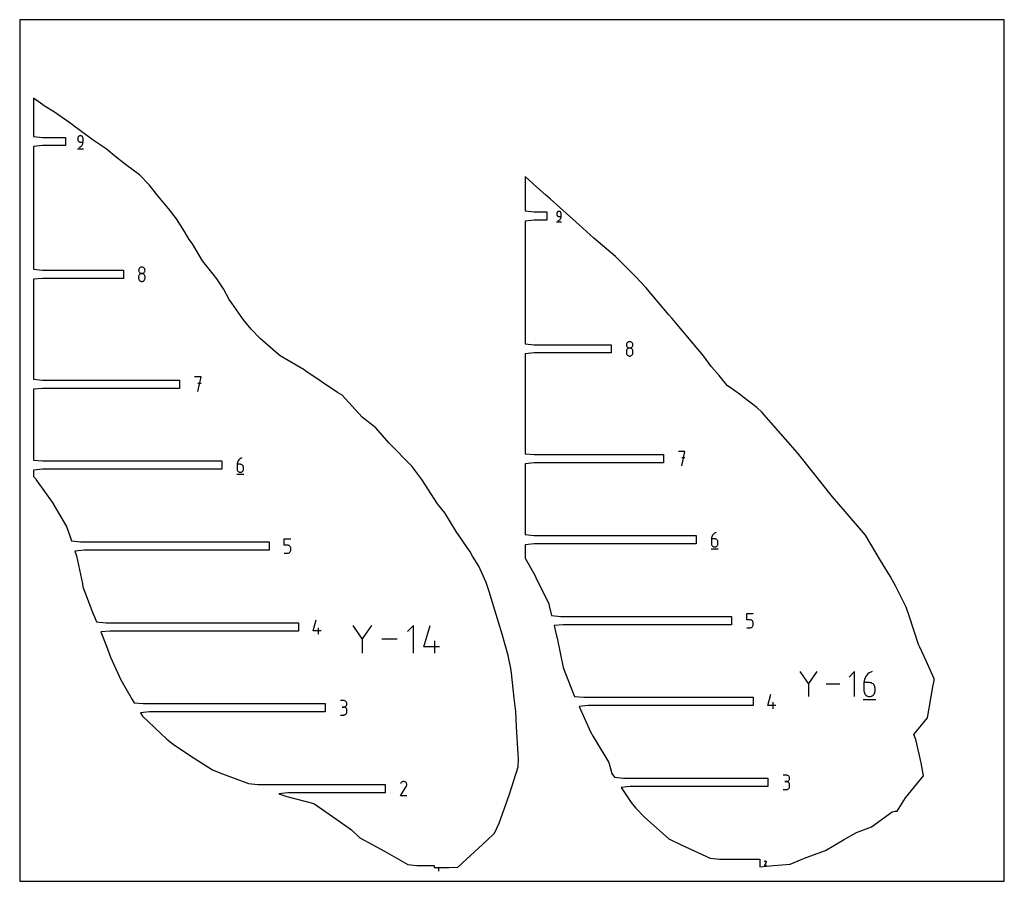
# Model space of a CAD drawing. Extents: x 0 to 480, y 0 to 420.
import ezdxf

# ---------------------------------------------------------------- set-up
doc = ezdxf.new("R2010")
doc.units = 0

msp = doc.modelspace()

# ---------------------------------------------------------------- linework, layer by layer
at = {"layer": 'annotation', "color": 1}
for p, q in [((28.357396, 362.435355), (28.336943, 362.207453)), ((28.336943, 362.207453), (28.336943, 361.573148)), ((28.336943, 361.573148), (28.336943, 361.573148)), ((28.336943, 361.573148), (28.357396, 361.345258)), ((28.416349, 362.649909), (28.357396, 362.435355)), ((28.357396, 361.345258), (28.416349, 361.130736)), ((28.510191, 362.847521), (28.416349, 362.649909)), ((28.416349, 361.130736), (28.510191, 360.933172)), ((28.635312, 363.024595), (28.510191, 362.847521)), ((28.510191, 360.933172), (28.635312, 360.756155)), ((28.788103, 363.177536), (28.635312, 363.024595)), ((28.635312, 360.756155), (28.788103, 360.603273)), ((28.964954, 363.302748), (28.788103, 363.177536)), ((28.788103, 360.603273), (28.964954, 360.478117)), ((29.162254, 363.396637), (28.964954, 363.302748)), ((28.964954, 360.478117), (29.162254, 360.384276)), ((29.376394, 363.455606), (29.162254, 363.396637)), ((29.162254, 360.384276), (29.376394, 360.32534)), ((29.603764, 363.476062), (29.376394, 363.455606)), ((29.376394, 360.32534), (29.603764, 360.304896)), ((29.831604, 363.455606), (29.603764, 363.476062)), ((29.603764, 363.476062), (29.603764, 363.476062)), ((29.603764, 360.304896), (30.870584, 360.304896)), ((30.045995, 363.396637), (29.831604, 363.455606)), ((30.243368, 363.302748), (30.045995, 363.396637)), ((30.42016, 363.177536), (30.243368, 363.302748)), ((30.572804, 363.024595), (30.42016, 363.177536)), ((30.697734, 362.847521), (30.572804, 363.024595)), ((30.791385, 362.649909), (30.697734, 362.847521)), ((30.85019, 362.435355), (30.791385, 362.649909)), ((30.842536, 359.92026), (30.870584, 360.304896)), ((30.870584, 362.207453), (30.85019, 362.435355)), ((30.870584, 360.304896), (30.870584, 362.207453)), ((30.870584, 362.207453), (30.870584, 362.207453)), ((28.178635, 357.058154), (31.031039, 357.058154)), ((28.969817, 357.771255), (29.33209, 357.906256)), ((28.969817, 357.771255), (28.969817, 357.771255)), ((29.33209, 357.906256), (29.664612, 358.088734)), ((29.664612, 358.088734), (29.963946, 358.31404)), ((29.963946, 358.31404), (30.226657, 358.577525)), ((30.226657, 358.577525), (30.449307, 358.874538)), ((30.449307, 358.874538), (30.628462, 359.200432)), ((30.628462, 359.200432), (30.760683, 359.550555)), ((30.760683, 359.550555), (30.842536, 359.92026)), ((262.393845, 326.439593), (262.25135, 326.338705)), ((262.552817, 326.515243), (262.393845, 326.439593)), ((262.725358, 326.562757), (262.552817, 326.515243)), ((262.908559, 326.579239), (262.725358, 326.562757)), ((263.092139, 326.562757), (262.908559, 326.579239)), ((262.908559, 326.579239), (262.908559, 326.579239)), ((263.264881, 326.515243), (263.092139, 326.562757)), ((263.423913, 326.439593), (263.264881, 326.515243)), ((263.566361, 326.338705), (263.423913, 326.439593)), ((261.904313, 325.740701), (261.887833, 325.557072)), ((261.887833, 325.557072), (261.887833, 325.045988)), ((261.887833, 325.045988), (261.887833, 325.045988)), ((261.887833, 325.045988), (261.904313, 324.862368)), ((261.951813, 325.913576), (261.904313, 325.740701)), ((261.904313, 324.862368), (261.951813, 324.68952)), ((262.027425, 326.072799), (261.951813, 325.913576)), ((261.951813, 324.68952), (262.027425, 324.530335)), ((262.12824, 326.215475), (262.027425, 326.072799)), ((262.027425, 324.530335), (262.12824, 324.387705)), ((262.25135, 326.338705), (262.12824, 326.215475)), ((262.12824, 324.387705), (262.25135, 324.264523)), ((262.25135, 324.264523), (262.393845, 324.16368)), ((262.393845, 324.16368), (262.552817, 324.088069)), ((262.397763, 321.982657), (262.689661, 322.091433)), ((262.397763, 321.982657), (262.397763, 321.982657)), ((262.552817, 324.088069), (262.725358, 324.040581)), ((262.689661, 322.091433), (262.957586, 322.238462)), ((262.725358, 324.040581), (262.908559, 324.024109)), ((262.908559, 324.024109), (263.929284, 324.024109)), ((262.957586, 322.238462), (263.198772, 322.42)), ((263.198772, 322.42), (263.410448, 322.6323)), ((263.410448, 322.6323), (263.589846, 322.871615)), ((263.689352, 326.215475), (263.566361, 326.338705)), ((263.589846, 322.871615), (263.734197, 323.1342)), ((263.790013, 326.072799), (263.689352, 326.215475)), ((263.734197, 323.1342), (263.840733, 323.416308)), ((263.86547, 325.913576), (263.790013, 326.072799)), ((263.840733, 323.416308), (263.906685, 323.714193)), ((263.912852, 325.740701), (263.86547, 325.913576)), ((263.906685, 323.714193), (263.929284, 324.024109)), ((263.929284, 325.557072), (263.912852, 325.740701)), ((263.929284, 324.024109), (263.929284, 325.557072)), ((263.929284, 325.557072), (263.929284, 325.557072)), ((261.760278, 321.408085), (264.058569, 321.408085)), ((58.000527, 298.13406), (57.975296, 297.854069)), ((57.975296, 297.854069), (57.975296, 297.854069)), ((57.975296, 297.854069), (58.000541, 297.572763)), ((58.073257, 298.397867), (58.000527, 298.13406)), ((58.189042, 298.641015), (58.073257, 298.397867)), ((58.343435, 298.859031), (58.189042, 298.641015)), ((58.531993, 299.047441), (58.343435, 298.859031)), ((58.75027, 299.20177), (58.531993, 299.047441)), ((58.993822, 299.317544), (58.75027, 299.20177)), ((59.258202, 299.390289), (58.993822, 299.317544)), ((59.538967, 299.415532), (59.258202, 299.390289)), ((59.819732, 299.390289), (59.538967, 299.415532)), ((59.538967, 299.415532), (59.538967, 299.415532)), ((60.084113, 299.317544), (59.819732, 299.390289)), ((60.327664, 299.20177), (60.084113, 299.317544)), ((60.545941, 299.047441), (60.327664, 299.20177)), ((60.734499, 298.859031), (60.545941, 299.047441)), ((60.888893, 298.641015), (60.734499, 298.859031)), ((61.004677, 298.397867), (60.888893, 298.641015)), ((61.077407, 298.13406), (61.004677, 298.397867)), ((61.077393, 297.572763), (61.102639, 297.854069)), ((61.102639, 297.854069), (61.077407, 298.13406)), ((61.102639, 297.854069), (61.102639, 297.854069)), ((58.000527, 295.003926), (57.975296, 294.722751)), ((57.975296, 294.722751), (57.975296, 293.943786)), ((57.975296, 293.943786), (57.975296, 293.943786)), ((57.975296, 293.943786), (58.000541, 293.662632)), ((58.073257, 295.268654), (58.000527, 295.003926)), ((58.000541, 297.572763), (58.073308, 297.307932)), ((58.000541, 293.662632), (58.073308, 293.398207)), ((58.189042, 295.512495), (58.073257, 295.268654)), ((58.073308, 297.307932), (58.18914, 297.064014)), ((58.073308, 293.398207), (58.18914, 293.154877)), ((58.343435, 295.731007), (58.189042, 295.512495)), ((58.18914, 297.064014), (58.343581, 296.845447)), ((58.18914, 293.154877), (58.343581, 292.937006)), ((58.531993, 295.919749), (58.343435, 295.731007)), ((58.343581, 296.845447), (58.532175, 296.656668)), ((58.343581, 292.937006), (58.532175, 292.74896)), ((58.75027, 296.07428), (58.531993, 295.919749)), ((58.532175, 296.656668), (58.750467, 296.502115)), ((58.993822, 296.190157), (58.75027, 296.07428)), ((58.750467, 296.502115), (58.994, 296.386226)), ((59.258202, 296.262941), (58.993822, 296.190157)), ((58.994, 296.386226), (59.258319, 296.313438)), ((59.538967, 296.288189), (59.258202, 296.262941)), ((59.258319, 296.313438), (59.538967, 296.288189)), ((59.538967, 296.288189), (59.819616, 296.313438)), ((59.819732, 296.262955), (59.538967, 296.288189)), ((59.538967, 296.288189), (59.538967, 296.288189)), ((59.538967, 296.288189), (59.538967, 296.288189)), ((59.819616, 296.313438), (60.083934, 296.386226)), ((60.084113, 296.190208), (59.819732, 296.262955)), ((60.083934, 296.386226), (60.327468, 296.502115)), ((60.327664, 296.074378), (60.084113, 296.190208)), ((60.327468, 296.502115), (60.545759, 296.656668)), ((60.545941, 295.919894), (60.327664, 296.074378)), ((60.545759, 296.656668), (60.734353, 296.845447)), ((60.545759, 292.74896), (60.734353, 292.937006)), ((60.734499, 295.731189), (60.545941, 295.919894)), ((60.734353, 296.845447), (60.888794, 297.064014)), ((60.734353, 292.937006), (60.888794, 293.154877)), ((60.888893, 295.512691), (60.734499, 295.731189)), ((60.888794, 297.064014), (61.004626, 297.307932)), ((60.888794, 293.154877), (61.004626, 293.398207)), ((61.004677, 295.268832), (60.888893, 295.512691)), ((61.004626, 297.307932), (61.077393, 297.572763)), ((61.004626, 293.398207), (61.077393, 293.662632)), ((61.077407, 295.004042), (61.004677, 295.268832)), ((61.077393, 293.662632), (61.102639, 293.943786)), ((61.102639, 294.722751), (61.077407, 295.004042)), ((61.102639, 293.943786), (61.102639, 294.722751)), ((61.102639, 294.722751), (61.102639, 294.722751)), ((58.532175, 292.74896), (58.750467, 292.595103)), ((58.750467, 292.595103), (58.994, 292.479802)), ((58.994, 292.479802), (59.258319, 292.40742)), ((59.258319, 292.40742), (59.538967, 292.382322)), ((59.538967, 292.382322), (59.819616, 292.40742)), ((59.538967, 292.382322), (59.538967, 292.382322)), ((59.819616, 292.40742), (60.083934, 292.479802)), ((60.083934, 292.479802), (60.327468, 292.595103)), ((60.327468, 292.595103), (60.545759, 292.74896)), ((295.825118, 261.791349), (295.799887, 261.511358)), ((295.799887, 261.511358), (295.799887, 261.511358)), ((295.799887, 261.511358), (295.825132, 261.230052)), ((295.897848, 262.055156), (295.825118, 261.791349)), ((295.825132, 261.230052), (295.897899, 260.965222)), ((296.013633, 262.298305), (295.897848, 262.055156)), ((295.897899, 260.965222), (296.013731, 260.721304)), ((296.168026, 262.516321), (296.013633, 262.298305)), ((296.168026, 259.388296), (296.013633, 259.169784)), ((296.013731, 260.721304), (296.168172, 260.502737)), ((296.356584, 262.70473), (296.168026, 262.516321)), ((296.356584, 259.577038), (296.168026, 259.388296)), ((296.168172, 260.502737), (296.356766, 260.313958)), ((296.574861, 262.859059), (296.356584, 262.70473)), ((296.574861, 259.731569), (296.356584, 259.577038)), ((296.356766, 260.313958), (296.575058, 260.159405)), ((296.818413, 262.974833), (296.574861, 262.859059)), ((296.818413, 259.847447), (296.574861, 259.731569)), ((296.575058, 260.159405), (296.818591, 260.043515)), ((297.082793, 263.047579), (296.818413, 262.974833)), ((297.082793, 259.92023), (296.818413, 259.847447)), ((296.818591, 260.043515), (297.08291, 259.970727)), ((297.363558, 263.072822), (297.082793, 263.047579)), ((297.363558, 259.945479), (297.082793, 259.92023)), ((297.08291, 259.970727), (297.363558, 259.945479)), ((297.644323, 263.047579), (297.363558, 263.072822)), ((297.363558, 263.072822), (297.363558, 263.072822)), ((297.363558, 259.945479), (297.644207, 259.970727)), ((297.644323, 259.920245), (297.363558, 259.945479)), ((297.363558, 259.945479), (297.363558, 259.945479)), ((297.363558, 259.945479), (297.363558, 259.945479)), ((297.644207, 259.970727), (297.908525, 260.043515)), ((297.908703, 262.974833), (297.644323, 263.047579)), ((297.908703, 259.847498), (297.644323, 259.920245)), ((297.908525, 260.043515), (298.152059, 260.159405)), ((298.152255, 262.859059), (297.908703, 262.974833)), ((298.152255, 259.731667), (297.908703, 259.847498)), ((298.152059, 260.159405), (298.37035, 260.313958)), ((298.370532, 262.70473), (298.152255, 262.859059)), ((298.370532, 259.577184), (298.152255, 259.731667)), ((298.37035, 260.313958), (298.558944, 260.502737)), ((298.55909, 262.516321), (298.370532, 262.70473)), ((298.55909, 259.388478), (298.370532, 259.577184)), ((298.558944, 260.502737), (298.713385, 260.721304)), ((298.713483, 262.298305), (298.55909, 262.516321)), ((298.713483, 259.169981), (298.55909, 259.388478)), ((298.713385, 260.721304), (298.829217, 260.965222)), ((298.829268, 262.055156), (298.713483, 262.298305)), ((298.829217, 260.965222), (298.901984, 261.230052)), ((298.901998, 261.791349), (298.829268, 262.055156)), ((298.901984, 261.230052), (298.92723, 261.511358)), ((298.92723, 261.511358), (298.901998, 261.791349)), ((298.92723, 261.511358), (298.92723, 261.511358)), ((295.825118, 258.661215), (295.799887, 258.380041)), ((295.799887, 258.380041), (295.799887, 257.601075)), ((295.799887, 257.601075), (295.799887, 257.601075)), ((295.799887, 257.601075), (295.825132, 257.319921)), ((295.897848, 258.925943), (295.825118, 258.661215)), ((295.825132, 257.319921), (295.897899, 257.055496)), ((296.013633, 259.169784), (295.897848, 258.925943)), ((295.897899, 257.055496), (296.013731, 256.812166)), ((296.013731, 256.812166), (296.168172, 256.594295)), ((296.168172, 256.594295), (296.356766, 256.406249)), ((296.356766, 256.406249), (296.575058, 256.252393)), ((296.575058, 256.252393), (296.818591, 256.137091)), ((296.818591, 256.137091), (297.08291, 256.064709)), ((297.08291, 256.064709), (297.363558, 256.039612)), ((297.363558, 256.039612), (297.644207, 256.064709)), ((297.363558, 256.039612), (297.363558, 256.039612)), ((297.644207, 256.064709), (297.908525, 256.137091)), ((297.908525, 256.137091), (298.152059, 256.252393)), ((298.152059, 256.252393), (298.37035, 256.406249)), ((298.37035, 256.406249), (298.558944, 256.594295)), ((298.558944, 256.594295), (298.713385, 256.812166)), ((298.713385, 256.812166), (298.829217, 257.055496)), ((298.829268, 258.926122), (298.713483, 259.169981)), ((298.829217, 257.055496), (298.901984, 257.319921)), ((298.901998, 258.661331), (298.829268, 258.926122)), ((298.901984, 257.319921), (298.92723, 257.601075)), ((298.92723, 258.380041), (298.901998, 258.661331)), ((298.92723, 257.601075), (298.92723, 258.380041)), ((298.92723, 258.380041), (298.92723, 258.380041)), ((88.397588, 245.835401), (85.26627, 245.835401)), ((86.83215, 238.793801), (88.397588, 245.835401)), ((88.397588, 242.699668), (86.83215, 242.699668)), ((324.319185, 209.49269), (321.187867, 209.49269)), ((322.753747, 202.45109), (324.319185, 209.49269)), ((106.024827, 203.739271), (105.990203, 203.263315)), ((105.990203, 203.263315), (105.990203, 200.922886)), ((107.553874, 203.263315), (105.990203, 203.263315)), ((106.125886, 204.196572), (106.024827, 203.739271)), ((106.289159, 204.629547), (106.125886, 204.196572)), ((106.510429, 205.032526), (106.289159, 204.629547)), ((106.785474, 205.39984), (106.510429, 205.032526)), ((107.110076, 205.725819), (106.785474, 205.39984)), ((107.480014, 206.004794), (107.110076, 205.725819)), ((107.891069, 206.231093), (107.480014, 206.004794)), ((107.835104, 203.238218), (107.553874, 203.263315)), ((108.099732, 203.165836), (107.835104, 203.238218)), ((108.339022, 206.399048), (107.891069, 206.231093)), ((108.343356, 203.050534), (108.099732, 203.165836)), ((108.339022, 206.399048), (108.339022, 206.399048)), ((108.561575, 202.896678), (108.343356, 203.050534)), ((108.749988, 202.708632), (108.561575, 202.896678)), ((108.904192, 202.490761), (108.749988, 202.708632)), ((109.019788, 202.247431), (108.904192, 202.490761)), ((109.092373, 201.983006), (109.019788, 202.247431)), ((109.117546, 201.701852), (109.092373, 201.983006)), ((109.117546, 200.922886), (109.117546, 201.701852)), ((109.117546, 201.701852), (109.117546, 201.701852)), ((324.319185, 206.356957), (322.753747, 206.356957)), ((105.794357, 198.477248), (109.315157, 198.477248)), ((105.990203, 200.922886), (105.990203, 200.922886)), ((105.990203, 200.922886), (106.015449, 200.641596)), ((106.015449, 200.641596), (106.088215, 200.376806)), ((106.088215, 200.376806), (106.204047, 200.132946)), ((106.204047, 200.132946), (106.358488, 199.914449)), ((106.358488, 199.914449), (106.547082, 199.725743)), ((106.547082, 199.725743), (106.765374, 199.57126)), ((106.765374, 199.57126), (107.008907, 199.455429)), ((107.008907, 199.455429), (107.273226, 199.382682)), ((107.273226, 199.382682), (107.553874, 199.357448)), ((107.553874, 199.357448), (107.835104, 199.382682)), ((107.553874, 199.357448), (107.553874, 199.357448)), ((107.835104, 199.382682), (108.099732, 199.455429)), ((108.099732, 199.455429), (108.343356, 199.57126)), ((108.343356, 199.57126), (108.561575, 199.725743)), ((108.561575, 199.725743), (108.749988, 199.914449)), ((108.749988, 199.914449), (108.904192, 200.132946)), ((108.904192, 200.132946), (109.019788, 200.376806)), ((109.019788, 200.376806), (109.092373, 200.641596)), ((109.092373, 200.641596), (109.117546, 200.922886)), ((337.538442, 168.286836), (337.375168, 167.853861)), ((337.759712, 168.689816), (337.538442, 168.286836)), ((338.034757, 169.05713), (337.759712, 168.689816)), ((338.359359, 169.383109), (338.034757, 169.05713)), ((338.729297, 169.662083), (338.359359, 169.383109)), ((339.140352, 169.888383), (338.729297, 169.662083)), ((339.588305, 170.056338), (339.140352, 169.888383)), ((339.588305, 170.056338), (339.588305, 170.056338)), ((129.006717, 163.826963), (129.006717, 166.962696)), ((129.006717, 166.962696), (132.13406, 166.962696)), ((130.570388, 163.826963), (129.006717, 163.826963)), ((130.851153, 163.801865), (130.570388, 163.826963)), ((131.115534, 163.729483), (130.851153, 163.801865)), ((131.359085, 163.614182), (131.115534, 163.729483)), ((131.577362, 163.460325), (131.359085, 163.614182)), ((131.76592, 163.272279), (131.577362, 163.460325)), ((131.920314, 163.054408), (131.76592, 163.272279)), ((337.27411, 167.396561), (337.239486, 166.920605)), ((337.239486, 166.920605), (337.239486, 164.580176)), ((338.803157, 166.920605), (337.239486, 166.920605)), ((337.239486, 164.580176), (337.239486, 164.580176)), ((337.239486, 164.580176), (337.264731, 164.298885)), ((337.264731, 164.298885), (337.337498, 164.034095)), ((337.375168, 167.853861), (337.27411, 167.396561)), ((337.337498, 164.034095), (337.45333, 163.790236)), ((337.45333, 163.790236), (337.607771, 163.571738)), ((337.607771, 163.571738), (337.796365, 163.383033)), ((337.796365, 163.383033), (338.014657, 163.228549)), ((338.014657, 163.228549), (338.25819, 163.112719)), ((339.084387, 166.895507), (338.803157, 166.920605)), ((339.349015, 166.823125), (339.084387, 166.895507)), ((339.592639, 166.707824), (339.349015, 166.823125)), ((339.349015, 163.112719), (339.592639, 163.228549)), ((339.810858, 166.553967), (339.592639, 166.707824)), ((339.592639, 163.228549), (339.810858, 163.383033)), ((339.99927, 166.365921), (339.810858, 166.553967)), ((339.810858, 163.383033), (339.99927, 163.571738)), ((340.153475, 166.148051), (339.99927, 166.365921)), ((339.99927, 163.571738), (340.153475, 163.790236)), ((340.269071, 165.90472), (340.153475, 166.148051)), ((340.153475, 163.790236), (340.269071, 164.034095)), ((340.341656, 165.640296), (340.269071, 165.90472)), ((340.269071, 164.034095), (340.341656, 164.298885)), ((340.366829, 165.359141), (340.341656, 165.640296)), ((340.341656, 164.298885), (340.366829, 164.580176)), ((340.366829, 164.580176), (340.366829, 165.359141)), ((340.366829, 165.359141), (340.366829, 165.359141)), ((129.006717, 159.921096), (130.570388, 159.921096)), ((130.570388, 159.921096), (130.851037, 159.946329)), ((130.570388, 159.921096), (130.570388, 159.921096)), ((130.851037, 159.946329), (131.115356, 160.019077)), ((131.115356, 160.019077), (131.358889, 160.134907)), ((131.358889, 160.134907), (131.57718, 160.289391)), ((131.57718, 160.289391), (131.765775, 160.478096)), ((131.765775, 160.478096), (131.920216, 160.696594)), ((131.920216, 160.696594), (132.036047, 160.940453)), ((132.036098, 162.811078), (131.920314, 163.054408)), ((132.036047, 160.940453), (132.108814, 161.205243)), ((132.108829, 162.546653), (132.036098, 162.811078)), ((132.108814, 161.205243), (132.13406, 161.486534)), ((132.13406, 162.265499), (132.108829, 162.546653)), ((132.13406, 161.486534), (132.13406, 162.265499)), ((132.13406, 162.265499), (132.13406, 162.265499)), ((337.04364, 162.134538), (340.56444, 162.134538)), ((338.25819, 163.112719), (338.522509, 163.039972)), ((338.522509, 163.039972), (338.803157, 163.014738)), ((338.803157, 163.014738), (339.084387, 163.039972)), ((338.803157, 163.014738), (338.803157, 163.014738)), ((339.084387, 163.039972), (339.349015, 163.112719)), ((354.450525, 127.484252), (354.450525, 130.619985)), ((354.450525, 130.619985), (357.577868, 130.619985)), ((143.002697, 122.050181), (144.564161, 127.526343)), ((356.014196, 127.484252), (354.450525, 127.484252)), ((356.294961, 127.459155), (356.014196, 127.484252)), ((356.559342, 127.386773), (356.294961, 127.459155)), ((356.802893, 127.271471), (356.559342, 127.386773)), ((357.02117, 127.117615), (356.802893, 127.271471)), ((357.209728, 126.929569), (357.02117, 127.117615)), ((357.364122, 126.711698), (357.209728, 126.929569)), ((357.479906, 126.468368), (357.364122, 126.711698)), ((357.479855, 124.597743), (357.552622, 124.862533)), ((357.552637, 126.203943), (357.479906, 126.468368)), ((357.552622, 124.862533), (357.577868, 125.143823)), ((357.577868, 125.922789), (357.552637, 126.203943)), ((357.577868, 125.143823), (357.577868, 125.922789)), ((357.577868, 125.922789), (357.577868, 125.922789)), ((146.912539, 122.050181), (143.002697, 122.050181)), ((145.740558, 120.484743), (145.740558, 123.612086)), ((167.013598, 118.256343), (162.50964, 124.769681)), ((171.516709, 124.769681), (167.013598, 118.256343)), ((192.029236, 124.769258), (189.027444, 121.766619)), ((192.029236, 111.266699), (192.029236, 124.769258)), ((197.092272, 114.26849), (200.086443, 124.769258)), ((354.450525, 123.578385), (356.014196, 123.578385)), ((356.014196, 123.578385), (356.294845, 123.603619)), ((356.014196, 123.578385), (356.014196, 123.578385)), ((356.294845, 123.603619), (356.559164, 123.676366)), ((356.559164, 123.676366), (356.802697, 123.792197)), ((356.802697, 123.792197), (357.020988, 123.94668)), ((357.020988, 123.94668), (357.209583, 124.135386)), ((357.209583, 124.135386), (357.364024, 124.353883)), ((357.364024, 124.353883), (357.479855, 124.597743)), ((167.013598, 118.780493), (167.013598, 111.266275)), ((183.964831, 118.017978), (176.581863, 118.017978)), ((202.342232, 111.266699), (202.342232, 117.263508)), ((204.589554, 114.26849), (197.092272, 114.26849)), ((384.573734, 96.38789), (380.527511, 102.239281)), ((388.619197, 102.239281), (384.573734, 96.38789)), ((407.047047, 102.238901), (404.350325, 99.541419)), ((407.047047, 90.108599), (407.047047, 102.238901)), ((413.524693, 101.079154), (412.965514, 100.517602)), ((414.161972, 101.559733), (413.524693, 101.079154)), ((414.870082, 101.949571), (414.161972, 101.559733)), ((415.641753, 102.238901), (414.870082, 101.949571)), ((415.641753, 102.238901), (415.641753, 102.238901)), ((384.573734, 96.85877), (384.573734, 90.108219)), ((399.802223, 96.17375), (393.169581, 96.17375)), ((411.655175, 97.657002), (411.59553, 96.83709)), ((411.59553, 96.83709), (411.59553, 92.80532)), ((414.289208, 96.83709), (411.59553, 96.83709)), ((411.829265, 98.444777), (411.655175, 97.657002)), ((412.110531, 99.190646), (411.829265, 98.444777)), ((412.491704, 99.884844), (412.110531, 99.190646)), ((412.965514, 100.517602), (412.491704, 99.884844)), ((414.773673, 96.793856), (414.289208, 96.83709)), ((415.229537, 96.669166), (414.773673, 96.793856)), ((415.649219, 96.47054), (415.229537, 96.669166)), ((416.025137, 96.205497), (415.649219, 96.47054)), ((416.349708, 95.881557), (416.025137, 96.205497)), ((411.59553, 92.80532), (411.59553, 92.80532)), ((411.59553, 92.80532), (411.63902, 92.320751)), ((411.63902, 92.320751), (411.764372, 91.864607)), ((411.764372, 91.864607), (411.963911, 91.444521)), ((411.963911, 91.444521), (412.229961, 91.068123)), ((416.615351, 95.50624), (416.349708, 95.881557)), ((416.349708, 91.068123), (416.615351, 91.444521)), ((416.814483, 95.087064), (416.615351, 95.50624)), ((416.615351, 91.444521), (416.814483, 91.864607)), ((416.939522, 94.631549), (416.814483, 95.087064)), ((416.814483, 91.864607), (416.939522, 92.320751)), ((416.982887, 94.147215), (416.939522, 94.631549)), ((416.939522, 92.320751), (416.982887, 92.80532)), ((416.982887, 92.80532), (416.982887, 94.147215)), ((416.982887, 94.147215), (416.982887, 94.147215)), ((157.940157, 88.081821), (156.376486, 88.081821)), ((158.221387, 88.056579), (157.940157, 88.081821)), ((158.486015, 87.983833), (158.221387, 88.056579)), ((158.729639, 87.868059), (158.486015, 87.983833)), ((158.947858, 87.71373), (158.729639, 87.868059)), ((159.13627, 87.525321), (158.947858, 87.71373)), ((159.290475, 87.307305), (159.13627, 87.525321)), ((159.406071, 87.064156), (159.290475, 87.307305)), ((159.478656, 86.800349), (159.406071, 87.064156)), ((159.503829, 86.520358), (159.478656, 86.800349)), ((159.478656, 86.239052), (159.503829, 86.520358)), ((159.503829, 86.520358), (159.503829, 86.520358)), ((364.64081, 85.707471), (366.202273, 91.183633)), ((367.37867, 84.142033), (367.37867, 87.269376)), ((411.258154, 88.592311), (417.323305, 88.592311)), ((412.229961, 91.068123), (412.554845, 90.743047)), ((412.554845, 90.743047), (412.930888, 90.476924)), ((412.930888, 90.476924), (413.350413, 90.277387)), ((413.350413, 90.277387), (413.805745, 90.152068)), ((413.805745, 90.152068), (414.289208, 90.108599)), ((414.289208, 90.108599), (414.773673, 90.152068)), ((414.289208, 90.108599), (414.289208, 90.108599)), ((414.773673, 90.152068), (415.229537, 90.277387)), ((415.229537, 90.277387), (415.649219, 90.476924)), ((415.649219, 90.476924), (416.025137, 90.743047)), ((416.025137, 90.743047), (416.349708, 91.068123)), ((157.940157, 84.954478), (157.157217, 84.954478)), ((157.157217, 84.954478), (157.940157, 84.954478)), ((157.940157, 84.954478), (158.221387, 84.979727)), ((158.221387, 84.929236), (157.940157, 84.954478)), ((157.940157, 84.954478), (157.940157, 84.954478)), ((158.221387, 84.979727), (158.486015, 85.052515)), ((158.486015, 84.85649), (158.221387, 84.929236)), ((158.486015, 85.052515), (158.729639, 85.168404)), ((158.729639, 84.740716), (158.486015, 84.85649)), ((158.729639, 85.168404), (158.947858, 85.322957)), ((158.947858, 84.586387), (158.729639, 84.740716)), ((158.947858, 85.322957), (159.13627, 85.511736)), ((159.13627, 84.397978), (158.947858, 84.586387)), ((158.947858, 81.416558), (159.13627, 81.604931)), ((159.13627, 85.511736), (159.290475, 85.730304)), ((159.290475, 84.179962), (159.13627, 84.397978)), ((159.13627, 81.604931), (159.290475, 81.822932)), ((159.290475, 85.730304), (159.406071, 85.974221)), ((159.406071, 83.936813), (159.290475, 84.179962)), ((159.290475, 81.822932), (159.406071, 82.066099)), ((159.406071, 85.974221), (159.478656, 86.239052)), ((159.478656, 83.673006), (159.406071, 83.936813)), ((159.406071, 82.066099), (159.478656, 82.329967)), ((159.503829, 83.393015), (159.478656, 83.673006)), ((159.478656, 82.329967), (159.503829, 82.610075)), ((159.503829, 82.610075), (159.503829, 83.393015)), ((159.503829, 83.393015), (159.503829, 83.393015)), ((368.550651, 85.707471), (364.64081, 85.707471)), ((156.376486, 81.048612), (157.940157, 81.048612)), ((157.940157, 81.048612), (158.221387, 81.07384)), ((157.940157, 81.048612), (157.940157, 81.048612)), ((158.221387, 81.07384), (158.486015, 81.146549)), ((158.486015, 81.146549), (158.729639, 81.262276)), ((158.729639, 81.262276), (158.947858, 81.416558)), ((185.967055, 48.101712), (185.804102, 47.870641)), ((186.162563, 48.294602), (185.967055, 48.101712)), ((186.384679, 48.447767), (186.162563, 48.294602)), ((186.627456, 48.559663), (186.384679, 48.447767)), ((186.88495, 48.628744), (186.627456, 48.559663)), ((187.151214, 48.653467), (186.88495, 48.628744)), ((187.420302, 48.632285), (187.151214, 48.653467)), ((187.686268, 48.563656), (187.420302, 48.632285)), ((187.943165, 48.446034), (187.686268, 48.563656)), ((188.172933, 48.282876), (187.943165, 48.446034)), ((187.943165, 48.446034), (187.943165, 48.446034)), ((188.365044, 48.087089), (188.172933, 48.282876)), ((188.517789, 47.864672), (188.365044, 48.087089)), ((373.747129, 51.739111), (372.183457, 51.739111)), ((373.747129, 48.611768), (372.964189, 48.611768)), ((372.964189, 48.611768), (373.747129, 48.611768)), ((374.028359, 51.713868), (373.747129, 51.739111)), ((373.747129, 48.611768), (374.028359, 48.637017)), ((374.028359, 48.586525), (373.747129, 48.611768)), ((373.747129, 48.611768), (373.747129, 48.611768)), ((374.292986, 51.641123), (374.028359, 51.713868)), ((374.028359, 48.637017), (374.292986, 48.709805)), ((374.292986, 48.51378), (374.028359, 48.586525)), ((374.53661, 51.525348), (374.292986, 51.641123)), ((374.292986, 48.709805), (374.53661, 48.825694)), ((374.53661, 48.398005), (374.292986, 48.51378)), ((374.754829, 51.37102), (374.53661, 51.525348)), ((374.53661, 48.825694), (374.754829, 48.980247)), ((374.754829, 48.243677), (374.53661, 48.398005)), ((374.943242, 51.18261), (374.754829, 51.37102)), ((374.754829, 48.980247), (374.943242, 49.169026)), ((374.943242, 48.055267), (374.754829, 48.243677)), ((375.097446, 50.964594), (374.943242, 51.18261)), ((374.943242, 49.169026), (375.097446, 49.387593)), ((375.097446, 47.837251), (374.943242, 48.055267)), ((375.213042, 50.721446), (375.097446, 50.964594)), ((375.097446, 49.387593), (375.213042, 49.631511)), ((375.285627, 50.457639), (375.213042, 50.721446)), ((375.213042, 49.631511), (375.285627, 49.896342)), ((375.3108, 50.177647), (375.285627, 50.457639)), ((375.285627, 49.896342), (375.3108, 50.177647)), ((375.3108, 50.177647), (375.3108, 50.177647)), ((185.594346, 41.611981), (188.484114, 46.264136)), ((185.804102, 47.870641), (185.598762, 47.476743)), ((188.484114, 46.264136), (188.487568, 46.26841)), ((188.484114, 46.264136), (188.484114, 46.264136)), ((188.487568, 46.26841), (188.490881, 46.272721)), ((188.490881, 46.272721), (188.494074, 46.277105)), ((188.494074, 46.277105), (188.497169, 46.281598)), ((188.497169, 46.281598), (188.500187, 46.286236)), ((188.500187, 46.286236), (188.503151, 46.291056)), ((188.503151, 46.291056), (188.506082, 46.296094)), ((188.506082, 46.296094), (188.509003, 46.301387)), ((188.509003, 46.301387), (188.511934, 46.30697)), ((188.511934, 46.30697), (188.631252, 46.563155)), ((188.511934, 46.30697), (188.511934, 46.30697)), ((188.629461, 47.621625), (188.517789, 47.864672)), ((188.698352, 47.363949), (188.629461, 47.621625)), ((188.631252, 46.563155), (188.700955, 46.828714)), ((188.722752, 47.097646), (188.698352, 47.363949)), ((188.700955, 46.828714), (188.722752, 47.097646)), ((372.183457, 44.705901), (373.747129, 44.705901)), ((373.747129, 44.705901), (374.028359, 44.731129)), ((373.747129, 44.705901), (373.747129, 44.705901)), ((374.028359, 44.731129), (374.292986, 44.803838)), ((374.292986, 44.803838), (374.53661, 44.919565)), ((374.53661, 44.919565), (374.754829, 45.073847)), ((374.754829, 45.073847), (374.943242, 45.26222)), ((374.943242, 45.26222), (375.097446, 45.480222)), ((375.213042, 47.594103), (375.097446, 47.837251)), ((375.097446, 45.480222), (375.213042, 45.723388)), ((375.285627, 47.330296), (375.213042, 47.594103)), ((375.213042, 45.723388), (375.285627, 45.987257)), ((375.3108, 47.050304), (375.285627, 47.330296)), ((375.285627, 45.987257), (375.3108, 46.267365)), ((375.3108, 46.267365), (375.3108, 47.050304)), ((375.3108, 47.050304), (375.3108, 47.050304)), ((188.721689, 41.611981), (185.594346, 41.611981)), ((363.159603, 9.607608), (363.09829, 9.489994)), ((363.208259, 9.676604), (363.159603, 9.607608)), ((363.266636, 9.734199), (363.208259, 9.676604)), ((363.332957, 9.779932), (363.266636, 9.734199)), ((363.405448, 9.813343), (363.332957, 9.779932)), ((363.482333, 9.83397), (363.405448, 9.813343)), ((363.561837, 9.841352), (363.482333, 9.83397)), ((363.642184, 9.835027), (363.561837, 9.841352)), ((363.721599, 9.814535), (363.642184, 9.835027)), ((363.798306, 9.779415), (363.721599, 9.814535)), ((363.866912, 9.730697), (363.798306, 9.779415)), ((363.798306, 9.779415), (363.798306, 9.779415)), ((363.924274, 9.672237), (363.866912, 9.730697)), ((363.969882, 9.605826), (363.924274, 9.672237)), ((364.003227, 9.533254), (363.969882, 9.605826)), ((204.403851, 6.494654), (204.048965, 6.139668)), ((204.403851, 4.898317), (204.403851, 6.494654)), ((363.096972, 7.738835), (363.959827, 9.127922)), ((364.030765, 7.738835), (363.096972, 7.738835)), ((363.959827, 9.127922), (363.960859, 9.129198)), ((363.959827, 9.127922), (363.959827, 9.127922)), ((363.960859, 9.129198), (363.961848, 9.130485)), ((363.961848, 9.130485), (363.962801, 9.131794)), ((363.962801, 9.131794), (363.963725, 9.133136)), ((363.963725, 9.133136), (363.964627, 9.134521)), ((363.964627, 9.134521), (363.965512, 9.13596)), ((363.965512, 9.13596), (363.966387, 9.137464)), ((363.966387, 9.137464), (363.967259, 9.139045)), ((363.967259, 9.139045), (363.968134, 9.140712)), ((363.968134, 9.140712), (364.003761, 9.217206)), ((363.968134, 9.140712), (363.968134, 9.140712)), ((364.023797, 9.456315), (364.003227, 9.533254)), ((364.003761, 9.217206), (364.024574, 9.296499)), ((364.031082, 9.376799), (364.023797, 9.456315)), ((364.024574, 9.296499), (364.031082, 9.376799))]:
    msp.add_line(p, q, dxfattribs=at)
at = {"layer": 'boundary', "color": 5}
for p, q in [((12.485421, 377.632622), (6.6875, 381.721086)), ((6.6875, 381.721086), (6.6875, 363.089259)), ((16.956505, 374.946595), (12.485421, 377.632622)), ((24.004791, 370.032706), (16.956505, 374.946595)), ((25.667108, 368.822509), (24.004791, 370.032706)), ((26.618244, 368.137522), (25.667108, 368.822509)), ((35.827823, 361.201453), (26.618244, 368.137522)), ((6.6875, 363.089259), (11.142815, 362.649159)), ((11.142815, 362.649159), (22.298829, 362.649159)), ((22.298829, 362.649159), (22.298829, 358.598159)), ((42.106402, 357.003726), (35.827823, 361.201453)), ((11.142814, 358.598158), (6.6875, 358.158058)), ((6.6875, 358.158058), (6.6875, 298.368943)), ((22.298829, 358.598159), (11.142814, 358.598158)), ((46.139616, 353.658765), (42.106402, 357.003726)), ((51.641458, 349.474568), (46.139616, 353.658765)), ((58.356445, 344.347892), (51.641458, 349.474568)), ((63.170028, 339.540391), (58.356445, 344.347892)), ((252.169702, 338.3288), (246.380789, 343.606639)), ((246.380789, 343.606639), (246.380789, 326.746548)), ((68.214467, 333.174525), (63.170028, 339.540391)), ((256.411122, 334.582847), (252.169702, 338.3288)), ((72.616428, 327.95362), (68.214467, 333.174525)), ((258.539883, 332.6681), (256.411122, 334.582847)), ((272.717185, 319.970546), (258.539883, 332.6681)), ((76.4841, 322.882619), (72.616428, 327.95362)), ((246.380789, 326.746548), (250.836103, 326.306448)), ((80.355413, 316.828639), (76.4841, 322.882619)), ((250.836103, 322.255448), (246.380789, 321.815348)), ((246.380789, 321.815348), (246.380789, 262.026232)), ((250.836103, 326.306448), (256.988697, 326.306448)), ((256.988696, 322.255448), (250.836103, 322.255448)), ((256.988697, 326.306448), (256.988696, 322.255448)), ((82.625432, 312.882085), (80.355413, 316.828639)), ((279.828261, 313.517661), (272.717185, 319.970546)), ((84.168431, 310.678612), (82.625432, 312.882085)), ((290.461856, 304.625305), (279.828261, 313.517661)), ((89.147505, 302.385274), (84.168431, 310.678612)), ((300.22682, 294.742744), (290.461856, 304.625305)), ((6.6875, 298.368943), (11.142814, 297.928843)), ((11.142814, 297.928843), (50.56285, 297.928843)), ((50.56285, 297.928843), (50.562851, 293.877843)), ((94.294988, 296.01093), (89.147505, 302.385274)), ((11.142815, 293.877843), (6.6875, 293.437743)), ((6.6875, 293.437743), (6.6875, 244.780201)), ((50.562851, 293.877843), (11.142815, 293.877843)), ((96.135761, 293.631886), (94.294988, 296.01093)), ((99.415457, 288.854904), (96.135761, 293.631886)), ((305.257916, 289.490071), (300.22682, 294.742744)), ((102.10685, 283.649573), (99.415457, 288.854904)), ((316.486603, 276.112927), (305.257916, 289.490071)), ((103.360875, 281.769207), (102.10685, 283.649573)), ((109.037131, 273.640942), (103.360875, 281.769207)), ((112.918592, 269.117379), (109.037131, 273.640942)), ((317.861331, 274.43148), (316.486603, 276.112927)), ((318.839997, 273.318968), (317.861331, 274.43148)), ((117.254781, 264.591718), (112.918592, 269.117379)), ((328.23259, 262.303218), (318.839997, 273.318968)), ((124.818112, 257.893374), (117.254781, 264.591718)), ((246.380789, 262.026232), (250.836103, 261.586133)), ((250.836103, 261.586133), (288.387441, 261.586132)), ((288.387441, 261.586132), (288.387441, 257.535133)), ((333.31154, 256.12669), (328.23259, 262.303218)), ((126.916995, 256.15819), (124.818112, 257.893374)), ((138.606, 249.333372), (126.916995, 256.15819)), ((250.836103, 257.535133), (246.380789, 257.095032)), ((246.380789, 257.095032), (246.380789, 208.43749)), ((288.387441, 257.535133), (250.836103, 257.535133)), ((337.259899, 250.80279), (333.31154, 256.12669)), ((340.920441, 246.530384), (337.259899, 250.80279)), ((139.484914, 248.743521), (138.606, 249.333372)), ((155.004498, 238.205279), (139.484914, 248.743521)), ((345.137368, 241.500298), (340.920441, 246.530384)), ((6.6875, 244.780201), (11.142814, 244.340101)), ((11.142814, 240.289101), (6.6875, 239.849001)), ((11.142814, 244.340101), (77.856033, 244.340101)), ((77.856033, 240.289101), (11.142814, 240.289101)), ((77.856033, 244.340101), (77.856033, 240.289101)), ((345.796573, 240.966342), (345.137368, 241.500298)), ((351.367515, 237.124861), (345.796573, 240.966342)), ((6.6875, 239.849001), (6.6875, 205.343848)), ((157.132779, 236.891795), (155.004498, 238.205279)), ((166.912608, 226.209657), (157.132779, 236.891795)), ((352.594402, 236.154854), (351.367515, 237.124861)), ((359.430376, 230.990854), (352.594402, 236.154854)), ((361.7943, 228.739177), (359.430376, 230.990854)), ((173.566849, 221.00063), (166.912608, 226.209657)), ((366.301484, 223.409719), (361.7943, 228.739177)), ((180.117793, 213.620758), (173.566849, 221.00063)), ((379.195882, 208.862559), (366.301484, 223.409719)), ((191.309061, 202.222833), (180.117793, 213.620758)), ((246.380789, 208.43749), (250.836103, 207.997391)), ((250.836103, 207.997391), (313.77763, 207.99739)), ((313.77763, 207.99739), (313.77763, 203.946391)), ((386.835963, 199.218068), (379.195882, 208.862559)), ((6.6875, 205.343848), (11.142814, 204.903748)), ((11.142814, 204.903748), (98.577757, 204.903748)), ((98.577757, 204.903748), (98.577757, 200.852748)), ((192.55244, 200.36154), (191.309061, 202.222833)), ((250.836103, 203.94639), (246.380789, 203.506291)), ((246.380789, 203.506291), (246.380789, 169.001138)), ((313.77763, 203.946391), (250.836103, 203.94639)), ((11.142814, 200.852748), (6.6875, 200.412648)), ((6.6875, 200.412648), (6.6875, 197.248126)), ((6.6875, 197.248126), (7.681966, 196.278245)), ((98.577757, 200.852748), (11.142814, 200.852748)), ((196.061301, 195.901679), (192.55244, 200.36154)), ((396.209825, 187.349027), (386.835963, 199.218068)), ((7.681966, 196.278245), (8.402888, 195.275578)), ((8.402888, 195.275578), (15.838475, 184.866275)), ((203.62828, 184.057427), (196.061301, 195.901679)), ((402.346107, 180.331332), (396.209825, 187.349027)), ((15.838475, 184.866275), (21.140231, 175.796242)), ((207.254067, 179.6389), (203.62828, 184.057427)), ((212.86201, 170.568991), (207.254067, 179.6389)), ((412.322569, 168.674437), (402.346107, 180.331332)), ((21.140231, 175.796242), (22.9806, 172.572465)), ((22.9806, 172.572465), (25.253636, 165.907495)), ((219.555689, 160.616046), (212.86201, 170.568991)), ((246.380789, 169.001138), (250.836103, 168.561038)), ((250.836103, 168.561038), (329.82704, 168.561038)), ((329.82704, 168.561038), (329.827041, 164.510038)), ((419.643297, 156.458692), (412.322569, 168.674437)), ((25.253636, 165.907495), (29.70895, 165.467396)), ((29.70895, 165.467396), (121.594271, 165.467396)), ((121.594271, 165.467396), (121.594272, 161.416396)), ((250.836103, 164.510038), (246.380789, 164.069938)), ((246.380789, 164.069938), (246.380789, 157.442531)), ((329.827041, 164.510038), (250.836103, 164.510038)), ((31.390697, 161.416396), (26.935383, 160.976296)), ((26.935383, 160.976296), (27.572152, 159.109168)), ((27.572152, 159.109168), (27.73232, 158.625828)), ((27.73232, 158.625828), (30.579221, 144.939768)), ((121.594272, 161.416396), (31.390697, 161.416396)), ((220.734266, 158.510104), (219.555689, 160.616046)), ((223.889778, 153.539091), (220.734266, 158.510104)), ((246.380789, 157.442531), (251.104988, 149.181366)), ((424.419849, 148.762274), (419.643297, 156.458692)), ((227.356906, 145.664504), (223.889778, 153.539091)), ((251.104988, 149.181366), (251.601864, 148.106779)), ((30.579221, 144.939768), (30.85671, 143.603896)), ((228.922354, 141.189144), (227.356906, 145.664504)), ((251.601864, 148.106779), (257.926752, 135.256281)), ((427.134118, 143.766455), (424.419849, 148.762274)), ((30.85671, 143.603896), (35.702494, 130.705178)), ((231.566814, 132.165546), (228.922354, 141.189144)), ((432.097381, 133.552103), (427.134118, 143.766455)), ((257.926752, 135.256281), (258.345594, 133.706473)), ((35.702494, 130.705178), (36.445598, 128.973313)), ((235.128015, 120.431116), (231.566814, 132.165546)), ((258.345594, 133.706473), (259.334875, 129.564785)), ((433.678441, 129.351035), (432.097381, 133.552103)), ((36.445598, 128.973313), (37.474151, 126.471143)), ((37.474151, 126.471143), (41.929465, 126.031043)), ((41.929465, 126.031043), (135.981501, 126.031044)), ((135.981501, 126.031044), (135.981501, 121.980043)), ((259.334875, 129.564785), (263.790188, 129.124686)), ((264.968051, 125.073685), (260.512737, 124.633585)), ((263.790188, 129.124686), (347.038079, 129.124685)), ((347.03808, 125.073685), (264.968051, 125.073685)), ((347.038079, 129.124685), (347.03808, 125.073685)), ((438.202206, 115.511145), (433.678441, 129.351035)), ((43.956506, 121.980044), (39.501192, 121.539943)), ((39.501192, 121.539943), (42.344147, 114.623861)), ((135.981501, 121.980043), (43.956506, 121.980044)), ((238.16162, 110.151701), (235.128015, 120.431116)), ((260.512737, 124.633585), (261.564686, 120.229531)), ((261.564686, 120.229531), (261.972693, 118.459764)), ((261.972693, 118.459764), (264.959864, 104.167031)), ((438.828817, 114.184215), (438.202206, 115.511145)), ((42.344147, 114.623861), (44.311561, 109.242903)), ((441.983828, 107.525978), (438.828817, 114.184215)), ((44.311561, 109.242903), (49.34476, 98.132499)), ((239.392456, 103.690463), (238.16162, 110.151701)), ((445.835272, 98.768452), (441.983828, 107.525978)), ((239.689661, 101.411154), (239.392456, 103.690463)), ((241.039315, 89.35321), (239.689661, 101.411154)), ((264.959864, 104.167031), (266.494762, 100.068702)), ((49.34476, 98.132499), (54.792767, 88.546712)), ((266.494762, 100.068702), (270.533086, 90.128433)), ((445.198269, 94.741472), (445.809923, 97.822011)), ((445.809923, 97.822011), (445.835272, 98.768452)), ((442.631514, 79.678949), (445.198269, 94.741472)), ((54.792767, 88.546712), (55.742196, 87.034791)), ((55.742196, 87.034791), (60.19751, 86.594691)), ((60.19751, 86.594691), (148.96404, 86.594691)), ((148.96404, 86.594691), (148.96404, 82.543691)), ((241.933277, 82.700884), (241.039315, 89.35321)), ((270.533086, 90.128433), (274.988401, 89.688333)), ((274.988401, 89.688333), (357.619613, 89.688333)), ((357.619613, 89.688333), (357.619613, 85.637333)), ((63.294117, 82.543691), (58.838803, 82.103591)), ((58.838803, 82.103591), (59.796694, 80.578195)), ((148.96404, 82.543691), (63.294117, 82.543691)), ((242.220078, 75.224975), (241.933277, 82.700884)), ((277.182442, 85.637333), (272.727128, 85.197233)), ((272.727128, 85.197233), (278.333415, 72.882518)), ((357.619613, 85.637333), (277.182442, 85.637333)), ((59.796694, 80.578195), (71.669024, 69.339239)), ((435.915681, 71.502912), (442.631514, 79.678949)), ((243.042573, 62.034309), (242.220078, 75.224975)), ((278.333415, 72.882518), (279.609119, 70.632309)), ((71.669024, 69.339239), (74.784624, 66.869509)), ((279.609119, 70.632309), (280.97928, 68.174039)), ((280.97928, 68.174039), (287.243489, 57.900682)), ((436.899074, 69.159161), (435.915681, 71.502912)), ((439.491654, 57.752041), (436.899074, 69.159161)), ((74.784624, 66.869509), (83.205734, 61.158489)), ((83.205734, 61.158489), (93.918766, 54.353856)), ((242.951567, 55.855548), (243.205789, 59.756354)), ((243.205789, 59.756354), (243.042573, 62.034309)), ((287.243489, 57.900682), (288.721357, 52.481263)), ((440.658848, 51.464266), (439.491654, 57.752041)), ((93.918766, 54.353856), (97.57771, 52.819417)), ((97.57771, 52.819417), (111.567345, 47.598439)), ((238.823783, 42.543676), (242.951567, 55.855548)), ((288.721357, 52.481263), (289.917137, 50.692081)), ((289.917137, 50.692081), (294.372451, 50.25198)), ((294.372451, 50.25198), (364.771012, 50.25198)), ((364.771012, 50.25198), (364.771012, 46.20098)), ((431.901218, 40.609773), (440.658848, 51.464266)), ((111.567345, 47.598439), (116.022659, 47.158338)), ((116.022659, 47.158338), (178.181901, 47.158339)), ((178.181901, 47.158339), (178.181901, 43.107338)), ((297.668161, 46.20098), (293.212847, 45.76088)), ((293.212847, 45.76088), (298.104788, 38.441323)), ((364.771012, 46.20098), (297.668161, 46.20098)), ((130.71051, 43.107338), (126.255197, 42.667238)), ((126.255197, 42.667238), (130.295898, 41.393233)), ((130.295898, 41.393233), (143.376025, 37.979962)), ((178.181901, 43.107338), (130.71051, 43.107338)), ((233.676088, 28.358443), (238.823783, 42.543676)), ((298.104788, 38.441323), (300.153649, 35.842945)), ((427.842831, 34.26811), (431.901218, 40.609773)), ((143.376025, 37.979962), (156.175533, 29.002419)), ((300.153649, 35.842945), (304.589991, 31.341867)), ((415.181855, 26.585777), (425.357038, 33.83978)), ((425.357038, 33.83978), (426.589574, 34.266131)), ((426.589574, 34.266131), (427.842831, 34.26811)), ((156.175533, 29.002419), (161.750328, 25.012546)), ((304.589991, 31.341867), (316.444485, 20.711104)), ((161.750328, 25.012546), (165.740424, 21.251263)), ((231.511109, 23.436055), (233.676088, 28.358443)), ((407.925503, 23.844535), (415.181855, 26.585777)), ((165.740424, 21.251263), (177.89336, 14.676215)), ((213.583533, 6.839468), (227.656583, 19.943218)), ((227.656583, 19.943218), (231.511109, 23.436055)), ((316.444485, 20.711104), (322.428747, 17.807013)), ((392.813834, 14.963749), (401.61041, 20.21262)), ((401.61041, 20.21262), (407.925503, 23.844535)), ((177.89336, 14.676215), (189.169142, 8.162086)), ((322.428747, 17.807013), (336.681684, 11.255728)), ((383.465636, 11.658708), (392.813834, 14.963749)), ((336.681684, 11.255728), (341.136998, 10.815628)), ((341.136998, 10.815628), (360.760943, 10.815628)), ((360.760943, 10.815628), (360.760944, 7.053786)), ((375.527125, 8.384416), (383.465636, 11.658708)), ((189.169142, 8.162086), (193.624456, 7.721986)), ((193.624456, 7.721986), (202.056137, 7.721986)), ((202.056137, 7.721986), (202.056137, 6.743139)), ((202.056137, 6.743139), (205.056207, 6.759291)), ((205.056207, 6.759291), (209.189925, 6.776638)), ((209.189925, 6.776638), (213.583533, 6.839468)), ((360.760944, 7.053786), (367.487268, 7.729797)), ((367.487268, 7.729797), (375.527125, 8.384416))]:
    msp.add_line(p, q, dxfattribs=at)
at = {"layer": 'frame', "color": 5}
for p, q in [((480, 420), (0, 420)), ((0, 420), (0, 0)), ((480, 0), (480, 420)), ((0, 0), (480, 0))]:
    msp.add_line(p, q, dxfattribs=at)

doc.saveas('drawing.dxf')
